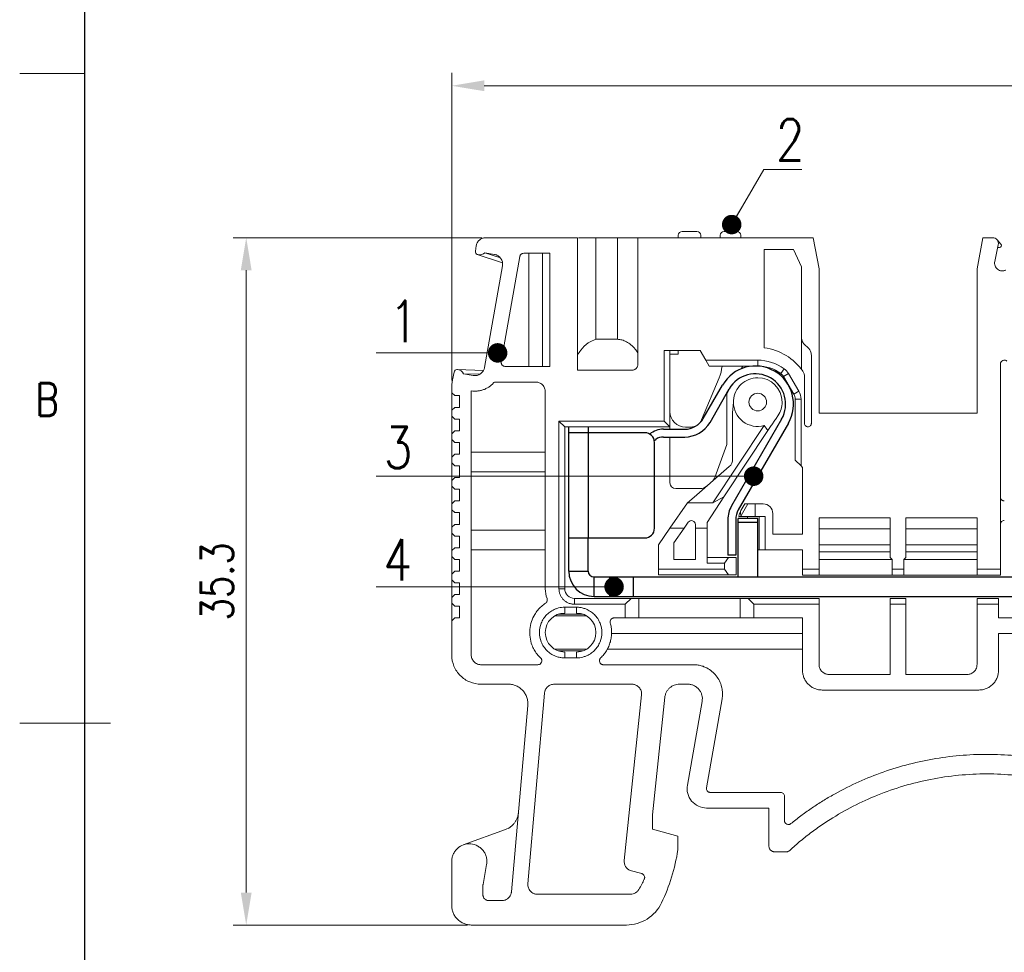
# Model space of a CAD drawing. Header units: millimetres. Extents: x -5 to 292, y -5 to 205.
# Tile 2 of 16: x -5 to 71, y 82 to 154. Entities that reach past the tile are written whole.
import ezdxf
from ezdxf.enums import TextEntityAlignment as Align

# ---------------------------------------------------------------- set-up
doc = ezdxf.new("R2010")
doc.units = ezdxf.units.MM
doc.layers.get('0').update_dxf_attribs({"lineweight": 30})
doc.layers.get('Defpoints').update_dxf_attribs({"lineweight": 13})
for name, color, linetype, lineweight in [('TEXT', 6, 'Continuous', 13), ('尺寸层', 3, 'Continuous', 13), ('尺寸线', 3, 'Continuous', 13), ('轮廓线', 7, 'Continuous', 30)]:
    doc.layers.add(name, color=color, linetype=linetype, lineweight=lineweight)
doc.styles.add('romans-高2.5', font='romans.shx', dxfattribs={"width": 0.8, "height": 2.5})
doc.styles.add('romans-高3.5', font='romans.shx', dxfattribs={"width": 0.8, "height": 3.5})
doc.styles.add('宋体-高2.5', font='txt', dxfattribs={"width": 0.8, "height": 2.5})
doc.dimstyles.new('副本 A4_1-Rev.1.1', dxfattribs={"dimtxt": 2.5, "dimasz": 2.5, "dimexe": 1, "dimexo": 0.3, "dimgap": 1, "dimtad": 1, "dimlfac": 0.666667, "dimzin": 1, "dimdsep": 46, "dimtxsty": 'romans-高2.5', "dimcen": 1, "dimclrd": 256, "dimclre": 256, "dimclrt": 256, "dimadec": 1, "dimazin": 0, "dimtfac": 1, "dimtmove": 0, "dimatfit": 3, "dimfxl": 1, "dimtolj": 1, "dimtzin": 0, "dimlwd": -1, "dimlwe": -1, "dimarcsym": 0})

# ---------------------------------------------------------------- blocks, each defined once
blk = doc.blocks.new('FOR-1754 Rev.1.1-A4客户图')
at = {"layer": 'TEXT'}
blk.add_line((-287, 150), (-292, 150), dxfattribs=at)
at = {"layer": '尺寸线'}
blk.add_line((-285, 100), (-292, 100), dxfattribs=at)
at = {"layer": '轮廓线'}
blk.add_line((-287, 200), (-287, 0), dxfattribs=at)
at = {"layer": 'TEXT', "style": 'romans-高2.5', "width": 0.8}
blk.add_text('B', height=2.5, dxfattribs=at).set_placement((-290.782, 123.658))
at = {"layer": '尺寸线', "style": '宋体-高2.5', "width": 0.8}
blk.add_attdef('/', text='', height=2.5, dxfattribs=at).set_placement((-55.643, 31.973), align=Align.MIDDLE_LEFT)
at = {"layer": '尺寸线', "width": 0.8}
for tag, height, style, p in [('/', 2.5, 'romans-高2.5', (-94.886, 30.436)), ('/', 2.5, 'romans-高2.5', (-96.707, 25.38)), ('/', 2.5, 'romans-高2.5', (-102.11, 20.605)), ('15EDGKNM-3.81-XXP-1Y-1000A(H)', 3.5, 'romans-高3.5', (-40.893, 11.725)), ('CENGMZ_2018.10.18', 2.5, 'romans-高2.5', (-97.539, 6.165)), ('15EDGKNM-3.5-C04', 2.5, 'romans-高2.5', (-47.364, 6.202)), ('T0-1', 2.5, 'romans-高2.5', (-5.688, 6.165)), ('1/1', 2.5, 'romans-高2.5', (-5.772, 1.368)), ('2:1', 2.5, 'romans-高2.5', (-23.284, 1.196))]:
    blk.add_attdef(tag, text='', height=height, dxfattribs=dict(at, style=style)).set_placement(p, align=Align.CENTER)
blk = doc.blocks.new('*D5')
at = {"layer": 'Defpoints', "color": 0}
for p in [(28.251, 149.046), (28.251, 126.06), (128.001, 126.06)]:
    blk.add_point(p, dxfattribs=at)
at = {"layer": '尺寸层'}
for p, q in [((28.251, 126.36), (28.251, 150.046)), ((128.001, 126.36), (128.001, 150.046)), ((125.501, 149.046), (30.751, 149.046))]:
    blk.add_line(p, q, dxfattribs=at)
for points in [[(30.751, 149.463), (30.751, 148.63), (28.251, 149.046)], [(125.501, 149.463), (125.501, 148.63), (128.001, 149.046)]]:
    blk.add_solid(points, dxfattribs=at)
at = {"layer": '尺寸层', "insert": (78.126, 151.296), "char_height": 2.5, "attachment_point": 5, "style": 'romans-高2.5'}
blk.add_mtext('\\A1;66.5', dxfattribs=at)
blk = doc.blocks.new('*D6')
at = {"layer": 'Defpoints', "color": 0}
for p in [(30.872, 137.355), (12.433, 84.48), (29.751, 84.48)]:
    blk.add_point(p, dxfattribs=at)
at = {"layer": '尺寸层'}
for p, q in [((30.572, 137.355), (11.433, 137.355)), ((12.433, 134.855), (12.433, 86.98)), ((29.451, 84.48), (11.433, 84.48))]:
    blk.add_line(p, q, dxfattribs=at)
for points in [[(12.016, 134.855), (12.849, 134.855), (12.433, 137.355)], [(12.016, 86.98), (12.849, 86.98), (12.433, 84.48)]]:
    blk.add_solid(points, dxfattribs=at)
at = {"layer": '尺寸层', "insert": (10.183, 110.917), "char_height": 2.5, "attachment_point": 5, "rotation": 90, "style": 'romans-高2.5'}
blk.add_mtext('\\A1;35.3', dxfattribs=at)

msp = doc.modelspace()

# ---------------------------------------------------------------- linework, layer by layer
at = {"color": 7, "linetype": 'Continuous', "lineweight": 15}
for p, q in [((37.926, 137.355), (30.872, 137.355)), ((37.926, 127.188), (37.926, 137.355)), ((39.351, 137.355), (39.351, 129.539)), ((41.001, 137.355), (39.351, 137.355)), ((41.001, 129.539), (41.001, 137.355)), ((42.576, 137.355), (42.576, 127.613)), ((56.076, 137.355), (42.576, 137.355)), ((45.688, 137.545), (45.688, 137.355)), ((47.113, 137.845), (45.988, 137.845)), ((47.413, 137.545), (47.413, 137.355)), ((48.913, 137.355), (48.913, 137.545)), ((50.188, 137.845), (49.213, 137.845)), ((50.488, 137.355), (50.488, 137.545)), ((56.526, 134.955), (56.076, 137.355)), ((69.126, 137.355), (68.676, 134.955)), ((69.876, 137.355), (69.126, 137.355)), ((70.219, 137.196), (70.515, 136.853)), ((30.067, 136.329), (30.139, 136.736)), ((30.139, 136.736), (30.134, 136.737)), ((52.296, 136.455), (54.552, 136.455)), ((52.296, 129.105), (52.296, 136.455)), ((54.552, 136.455), (55.176, 135.119)), ((70.039, 135.532), (70.316, 136.81)), ((70.401, 136.605), (70.271, 136.605)), ((30.217, 136.075), (30.218, 136.076)), ((32.157, 135.432), (30.217, 136.075)), ((30.364, 136.048), (30.249, 136.068)), ((30.808, 136.198), (30.7, 136.123)), ((30.805, 136.196), (31.998, 135.8)), ((31.544, 136.068), (30.808, 136.198)), ((32.062, 127.807), (33.491, 135.907)), ((35.8, 136.155), (33.786, 136.155)), ((34.176, 127.455), (34.176, 136.155)), ((35.226, 136.155), (35.226, 127.455)), ((35.8, 136.155), (35.8, 127.455)), ((30.773, 127.37), (32.153, 135.199)), ((32.157, 135.434), (32.157, 135.432)), ((55.176, 135.119), (55.176, 129.668)), ((56.526, 134.955), (56.526, 123.855)), ((56.526, 123.855), (56.526, 134.955)), ((68.676, 134.955), (68.676, 123.855)), ((55.176, 129.668), (55.176, 127.21)), ((41.001, 129.539), (39.351, 129.539)), ((52.296, 129.105), (52.303, 129.105)), ((52.303, 129.105), (52.303, 128.88)), ((44.592, 128.685), (47.373, 128.685)), ((44.592, 123.255), (44.592, 128.685)), ((45.042, 128.685), (45.042, 122.805)), ((45.688, 128.395), (45.042, 128.395)), ((45.042, 128.395), (45.042, 123.984)), ((45.688, 128.685), (45.688, 128.395)), ((47.373, 128.685), (47.806, 127.935)), ((55.926, 128.331), (55.926, 123.067)), ((35.8, 127.455), (32.358, 127.455)), ((47.806, 127.935), (51.801, 127.935)), ((47.806, 127.935), (48.065, 127.485)), ((48.065, 127.485), (51.801, 127.485)), ((50.649, 127.485), (50.525, 127.27)), ((51.801, 127.485), (51.801, 127.935)), ((70.476, 111.855), (70.476, 127.641)), ((28.32, 126.424), (28.426, 127.022)), ((28.675, 127.207), (30.696, 127.149)), ((28.687, 127.205), (28.801, 127.185)), ((29.091, 127), (29.167, 126.892)), ((30.418, 126.857), (29.166, 126.892)), ((29.167, 126.892), (29.903, 126.762)), ((42.126, 127.163), (38.076, 127.163)), ((47.469, 123.336), (48.829, 126.572)), ((53.567, 126.91), (53.832, 127.273)), ((54.16, 126.912), (53.772, 126.684)), ((53.772, 126.684), (54.577, 125.315)), ((54.16, 126.912), (54.965, 125.544)), ((55.401, 126.654), (55.401, 123.063)), ((28.315, 126.425), (28.251, 126.06)), ((28.251, 126.06), (28.251, 125.43)), ((28.315, 126.425), (28.32, 126.424)), ((31.534, 126.255), (34.701, 126.255)), ((49.767, 125.957), (49.416, 125.349)), ((28.251, 125.43), (28.476, 125.205)), ((28.251, 125.43), (28.251, 124.08)), ((28.851, 125.205), (28.476, 125.205)), ((28.851, 125.205), (28.851, 124.305)), ((29.751, 125.505), (29.754, 125.571)), ((29.751, 105.255), (29.751, 125.505)), ((35.451, 125.505), (35.451, 110.355)), ((49.416, 125.349), (49.416, 121.451)), ((54.577, 125.315), (54.965, 125.544)), ((28.476, 124.305), (28.251, 124.08)), ((28.851, 124.305), (28.476, 124.305)), ((49.866, 123.895), (49.922, 124.714)), ((54.681, 124.935), (54.681, 120.252)), ((55.131, 124.935), (54.681, 124.935)), ((55.131, 124.935), (55.131, 119.8)), ((28.251, 124.08), (28.251, 123.63)), ((28.251, 123.63), (28.476, 123.405)), ((28.251, 123.63), (28.251, 122.28)), ((49.866, 123.895), (49.866, 120.317)), ((68.676, 123.855), (56.526, 123.855)), ((28.851, 123.405), (28.476, 123.405)), ((28.851, 123.405), (28.851, 122.505)), ((36.501, 123.255), (44.592, 123.255)), ((36.501, 110.355), (36.501, 123.255)), ((36.501, 123.255), (36.951, 122.805)), ((36.951, 110.355), (36.951, 122.805)), ((36.951, 122.805), (45.042, 122.805)), ((45.042, 122.805), (44.592, 123.255)), ((45.042, 122.624), (45.042, 122.805)), ((46.242, 122.784), (46.64, 122.784)), ((48.356, 116.959), (52.298, 122.902)), ((28.476, 122.505), (28.251, 122.28)), ((28.251, 122.28), (28.251, 121.83)), ((28.851, 122.505), (28.476, 122.505)), ((45.042, 118.502), (45.042, 122.024)), ((52.586, 122.522), (49.194, 117.409)), ((28.251, 121.83), (28.476, 121.605)), ((28.251, 121.83), (28.251, 120.48)), ((28.851, 121.605), (28.476, 121.605)), ((28.851, 121.605), (28.851, 120.705)), ((49.416, 121.451), (48.488, 118.901)), ((28.476, 120.705), (28.251, 120.48)), ((28.851, 120.705), (28.476, 120.705)), ((35.451, 120.855), (29.751, 120.855)), ((28.251, 120.48), (28.251, 120.03)), ((28.251, 120.03), (28.476, 119.805)), ((28.251, 120.03), (28.251, 118.68)), ((28.851, 119.805), (28.476, 119.805)), ((28.851, 119.805), (28.851, 118.905)), ((49.608, 119.751), (46.913, 117.405)), ((54.681, 120.252), (55.131, 119.8)), ((55.244, 119.686), (55.131, 119.8)), ((35.451, 119.355), (29.751, 119.355)), ((55.244, 119.686), (55.244, 117.405)), ((28.476, 118.905), (28.251, 118.68)), ((28.251, 118.68), (28.251, 118.23)), ((28.251, 118.23), (28.476, 118.005)), ((28.251, 118.23), (28.251, 116.88)), ((28.851, 118.905), (28.476, 118.905)), ((28.851, 118.005), (28.476, 118.005)), ((28.851, 118.005), (28.851, 117.105)), ((47.375, 118.052), (45.492, 118.052)), ((28.476, 117.105), (28.251, 116.88)), ((28.251, 116.88), (28.251, 116.43)), ((28.851, 117.105), (28.476, 117.105)), ((45.041, 115.009), (46.401, 116.959)), ((46.913, 117.405), (46.401, 116.959)), ((48.356, 116.959), (46.401, 116.959)), ((49.194, 117.409), (47.901, 115.459)), ((49.194, 117.409), (48.356, 116.959)), ((50.806, 116.88), (50.508, 116.362)), ((50.522, 115.987), (51.037, 116.88)), ((51.037, 116.88), (51.608, 116.88)), ((51.608, 116.88), (51.608, 115.905)), ((52.213, 116.88), (51.608, 116.88)), ((55.245, 117.405), (55.244, 114.555)), ((28.251, 116.43), (28.476, 116.205)), ((28.251, 116.43), (28.251, 115.08)), ((28.851, 116.205), (28.476, 116.205)), ((28.851, 116.205), (28.851, 115.305)), ((52.963, 114.555), (52.963, 116.13)), ((28.476, 115.305), (28.251, 115.08)), ((28.851, 115.305), (28.476, 115.305)), ((46.455, 115.463), (46.138, 115.009)), ((47.001, 115.009), (47.001, 115.292)), ((47.901, 115.459), (47.901, 115.009)), ((51.608, 115.905), (50.48, 115.905)), ((51.013, 115.905), (51.013, 115.755)), ((52.363, 115.905), (51.608, 115.905)), ((51.913, 113.355), (51.913, 115.905)), ((52.363, 115.905), (52.363, 113.355)), ((56.526, 115.804), (62.001, 115.804)), ((56.526, 115.804), (56.526, 111.855)), ((62.001, 115.804), (62.001, 112.755)), ((63.201, 115.804), (68.676, 115.804)), ((63.201, 112.755), (63.201, 115.804)), ((68.676, 115.804), (68.676, 111.855)), ((28.251, 115.08), (28.251, 114.63)), ((28.251, 114.63), (28.476, 114.405)), ((28.251, 114.63), (28.251, 113.28)), ((35.451, 114.855), (29.751, 114.855)), ((45.041, 115.009), (44.151, 113.734)), ((46.138, 115.009), (45.041, 115.009)), ((46.138, 115.009), (45.351, 113.881)), ((47.001, 115.009), (47.001, 112.609)), ((47.901, 115.009), (47.001, 115.009)), ((47.901, 115.009), (47.901, 112.309)), ((55.244, 114.555), (52.963, 114.555)), ((56.526, 114.956), (62.001, 114.956)), ((63.201, 114.956), (68.676, 114.956)), ((28.851, 114.405), (28.476, 114.405)), ((28.851, 114.405), (28.851, 113.505)), ((44.151, 113.734), (44.151, 111.859)), ((45.351, 113.881), (45.351, 112.609)), ((56.526, 113.725), (62.001, 113.725)), ((63.201, 113.725), (68.676, 113.725)), ((28.476, 113.505), (28.251, 113.28)), ((28.251, 113.28), (28.251, 112.83)), ((28.851, 113.505), (28.476, 113.505)), ((35.451, 113.355), (29.751, 113.355)), ((51.801, 113.355), (51.913, 113.355)), ((52.363, 113.355), (51.913, 113.355)), ((52.363, 113.355), (55.244, 113.355)), ((55.244, 113.355), (55.244, 111.855)), ((62.001, 113.194), (56.526, 113.194)), ((68.676, 113.194), (63.201, 113.194)), ((28.251, 112.83), (28.476, 112.605)), ((28.251, 112.83), (28.251, 111.48)), ((28.851, 112.605), (28.476, 112.605)), ((28.851, 112.605), (28.851, 111.705)), ((47.001, 112.609), (45.351, 112.609)), ((49.551, 112.759), (47.901, 112.759)), ((49.251, 112.309), (47.901, 112.309)), ((49.551, 112.759), (49.251, 112.309)), ((49.251, 111.859), (49.251, 112.309)), ((50.151, 112.759), (49.551, 112.759)), ((50.151, 111.409), (50.151, 112.759)), ((56.526, 112.605), (62.151, 112.605)), ((62.001, 112.755), (62.151, 112.605)), ((62.151, 112.605), (62.151, 111.855)), ((63.051, 112.605), (63.201, 112.755)), ((63.051, 112.605), (63.051, 111.855)), ((63.051, 112.605), (68.676, 112.605)), ((28.476, 111.705), (28.251, 111.48)), ((28.251, 111.48), (28.251, 111.03)), ((28.851, 111.705), (28.476, 111.705)), ((44.151, 111.859), (49.251, 111.859)), ((44.151, 111.859), (44.151, 111.409)), ((49.551, 111.409), (44.151, 111.409)), ((49.251, 111.859), (49.551, 111.409)), ((50.151, 111.409), (49.551, 111.409)), ((55.244, 111.855), (56.526, 111.855)), ((55.244, 111.855), (55.244, 111.405)), ((56.526, 111.405), (55.244, 111.405)), ((56.526, 111.855), (56.526, 111.405)), ((62.151, 111.405), (56.526, 111.405)), ((62.151, 111.855), (63.051, 111.855)), ((62.151, 111.855), (62.151, 111.405)), ((63.051, 111.405), (62.151, 111.405)), ((63.051, 111.855), (63.051, 111.405)), ((68.676, 111.405), (63.051, 111.405)), ((68.676, 111.855), (70.476, 111.855)), ((68.676, 111.855), (68.676, 111.405)), ((70.476, 111.405), (68.676, 111.405)), ((70.476, 111.405), (70.476, 111.855)), ((28.251, 111.03), (28.476, 110.805)), ((28.251, 111.03), (28.251, 109.68)), ((28.851, 110.805), (28.476, 110.805)), ((28.851, 110.805), (28.851, 109.905)), ((28.476, 109.905), (28.251, 109.68)), ((28.851, 109.905), (28.476, 109.905)), ((36.501, 110.355), (36.951, 110.355)), ((28.251, 109.68), (28.251, 109.23)), ((28.251, 109.23), (28.476, 109.005)), ((28.251, 109.23), (28.251, 107.88)), ((37.701, 109.605), (37.701, 109.155)), ((42.051, 109.605), (37.701, 109.605)), ((41.601, 109.155), (37.701, 109.155)), ((41.601, 109.155), (42.051, 109.605)), ((41.601, 108.105), (41.601, 109.155)), ((42.651, 109.605), (42.051, 109.605)), ((42.651, 109.605), (42.651, 108.105)), ((50.451, 109.605), (42.651, 109.605)), ((50.451, 109.605), (50.451, 108.105)), ((51.051, 109.605), (50.451, 109.605)), ((56.526, 109.605), (51.051, 109.605)), ((51.501, 109.155), (51.051, 109.605)), ((51.501, 109.155), (56.526, 109.155)), ((51.501, 108.105), (51.501, 109.155)), ((56.526, 109.605), (56.526, 109.155)), ((56.526, 109.155), (56.526, 104.509)), ((62.001, 109.605), (62.001, 109.155)), ((63.201, 109.605), (62.001, 109.605)), ((62.001, 109.155), (62.001, 103.759)), ((63.201, 109.155), (62.001, 109.155)), ((63.201, 109.605), (63.201, 109.155)), ((63.201, 109.155), (63.201, 103.759)), ((70.326, 109.605), (68.676, 109.605)), ((68.676, 109.605), (68.676, 109.155)), ((68.676, 109.155), (68.676, 104.509)), ((70.326, 109.155), (68.676, 109.155)), ((70.326, 109.605), (70.326, 109.155)), ((70.326, 109.155), (70.326, 108.109)), ((28.851, 109.005), (28.476, 109.005)), ((28.851, 109.005), (28.851, 108.105)), ((38.371, 108.387), (36.43, 108.387)), ((37.851, 108.93), (36.951, 108.93)), ((36.951, 108.93), (36.951, 108.48)), ((37.851, 108.48), (37.851, 108.93)), ((28.476, 108.105), (28.251, 107.88)), ((28.251, 107.88), (28.251, 105.255)), ((28.851, 108.105), (28.476, 108.105)), ((38.641, 108.255), (36.161, 108.255)), ((41.601, 108.105), (40.735, 108.105)), ((42.651, 108.105), (41.601, 108.105)), ((42.651, 108.105), (50.451, 108.105)), ((50.451, 108.105), (51.501, 108.105)), ((55.251, 108.105), (51.501, 108.105)), ((55.251, 108.105), (55.251, 104.059)), ((81.651, 108.109), (70.326, 108.109)), ((55.251, 106.905), (40.55, 106.905)), ((82.101, 106.909), (70.326, 106.909)), ((70.326, 106.909), (70.326, 104.059)), ((38.641, 105.705), (36.161, 105.705)), ((38.371, 105.573), (36.43, 105.573)), ((36.951, 105.48), (36.951, 105.03)), ((37.851, 105.03), (37.851, 105.48)), ((55.251, 105.705), (40.231, 105.705)), ((36.951, 105.03), (37.851, 105.03)), ((34.885, 104.505), (30.501, 104.505)), ((46.971, 104.505), (39.917, 104.505)), ((62.001, 103.759), (57.276, 103.759)), ((67.926, 103.759), (63.201, 103.759)), ((30.501, 103.005), (32.609, 103.005)), ((35.391, 102.32), (34.108, 87.658)), ((42.115, 103.005), (36.138, 103.005)), ((46.415, 103.005), (45.771, 103.005)), ((68.826, 102.559), (56.751, 102.559)), ((42.861, 102.176), (41.521, 89.451)), ((44.652, 101.998), (43.701, 92.967)), ((47.523, 101.684), (46.386, 95.24)), ((47.849, 95.036), (49.053, 101.868)), ((34.103, 101.374), (32.848, 87.03)), ((53.558, 94.684), (48.144, 94.684)), ((53.858, 94.384), (53.858, 92.511)), ((52.658, 93.48), (47.864, 93.48)), ((52.658, 93.48), (52.658, 90.555)), ((43.701, 91.845), (43.701, 92.967)), ((32.399, 91.827), (29.139, 90.641)), ((45.651, 91.323), (43.701, 91.845)), ((45.651, 90.255), (45.651, 91.323)), ((53.956, 90.105), (53.108, 90.105)), ((28.251, 89.372), (28.251, 85.98)), ((30.93, 89.138), (30.658, 87.592)), ((41.987, 88.674), (42.877, 88.432)), ((30.651, 87.514), (30.651, 86.805)), ((42.004, 86.843), (34.855, 86.843)), ((32.102, 86.355), (31.101, 86.355)), ((41.688, 84.48), (29.751, 84.48))]:
    msp.add_line(p, q, dxfattribs=at)
at = {"color": 7, "linetype": 'Continuous'}
for p, q in [((47.608, 123.449), (49.092, 126.022)), ((47.608, 123.449), (49.092, 126.022)), ((48.127, 123.15), (49.612, 125.722)), ((48.127, 123.15), (49.612, 125.722)), ((37.251, 111.705), (37.251, 122.805)), ((38.751, 122.805), (38.751, 122.355)), ((53.638, 123.399), (49.783, 116.718)), ((54.158, 123.099), (50.303, 116.418)), ((43.101, 122.355), (37.251, 122.355)), ((44.542, 122.624), (46.178, 122.624)), ((44.542, 122.624), (46.178, 122.624)), ((44.542, 122.024), (46.178, 122.024)), ((44.542, 122.024), (46.178, 122.024)), ((43.834, 121.763), (43.955, 121.844)), ((43.851, 115.005), (43.851, 121.605)), ((49.502, 115.669), (49.502, 112.935)), ((50.102, 115.669), (50.102, 112.935)), ((50.301, 111.255), (50.301, 115.755)), ((51.801, 115.755), (50.301, 115.755)), ((51.801, 115.455), (50.301, 115.455)), ((51.801, 111.255), (51.801, 115.755)), ((37.251, 114.255), (43.101, 114.255)), ((38.751, 111.705), (38.751, 114.255)), ((50.102, 112.935), (49.502, 112.935)), ((37.251, 111.705), (38.751, 111.705)), ((39.201, 109.755), (39.201, 111.255)), ((39.201, 111.255), (100.701, 111.255)), ((40.401, 111.255), (40.401, 109.755)), ((42.201, 111.255), (42.201, 109.755)), ((39.201, 109.755), (101.847, 109.755))]:
    msp.add_line(p, q, dxfattribs=at)
at = {"color": 1, "linetype": 'Continuous'}
msp.add_line((38.751, 122.355), (38.751, 114.255), dxfattribs=at)
at = {"color": 7, "linetype": 'Continuous', "lineweight": 15}
for centre, radius, start, end in [((45.988, 137.545), 0.3, 90, 180), ((47.113, 137.545), 0.3, 360, 90), ((49.213, 137.545), 0.3, 90, 180), ((50.188, 137.545), 0.3, 360, 90), ((51.801, 124.71), 4.2, 34.30027, 83.13851), ((46.063, 127.734), 3, 337.21242, 355.24425), ((51.801, 124.485), 3.45, 53.9244, 90), ((51.801, 124.485), 3, 53.9244, 90), ((51.801, 124.71), 1.875, 0, 90), ((53.126, 126.303), 0.75, 30.46968, 53.9244), ((53.126, 126.303), 1.2, 30.46968, 53.9244), ((54.651, 126.654), 0.75, 0, 34.30027), ((53.931, 124.935), 0.75, 0, 30.46967), ((53.931, 124.935), 1.2, 360, 30.46966), ((51.801, 124.71), 1.875, 179.88779, 285.36254), ((51.801, 124.71), 1.875, 325.74473, 0), ((46.242, 123.984), 1.2, 180, 270), ((46.64, 123.684), 0.9, 270, 337.21242), ((49.116, 120.317), 0.75, 311.04499, 0), ((45.492, 118.502), 0.45, 180, 270), ((47.375, 118.802), 0.75, 270, 311.04499), ((47.783, 119.157), 0.75, 311.04499, 340.01444), ((46.701, 115.292), 0.3, 360, 145.09519), ((37.701, 110.355), 0.75, 180, 270), ((36.951, 106.98), 1.5, 90, 270), ((37.851, 106.98), 1.5, 270, 90)]:
    msp.add_arc(centre, radius, start, end, dxfattribs=at)
at = {"color": 7, "linetype": 'Continuous'}
for centre, radius, start, end in [((51.625, 124.561), 2.924, 330.01591, 150.01591), ((51.625, 124.561), 2.324, 330.01591, 150.01591), ((46.178, 124.274), 1.65, 270, 330.01591), ((46.178, 124.274), 1.65, 270, 330.01591), ((46.178, 124.274), 2.25, 270, 330.01591), ((46.178, 124.274), 2.25, 270, 330.01591), ((43.101, 121.605), 0.75, 0, 90), ((44.542, 120.974), 1.65, 90, 129.58666), ((44.542, 120.974), 1.05, 90, 124.00005), ((51.602, 115.669), 2.1, 150.01591, 180), ((51.602, 115.669), 1.5, 150.01591, 180), ((43.101, 115.005), 0.75, 270, 0), ((39.201, 111.705), 1.95, 180, 270), ((39.201, 111.705), 0.45, 180, 270)]:
    msp.add_arc(centre, radius, start, end, dxfattribs=at)
at = {"color": 7, "linetype": 'Continuous', "lineweight": 15}
for points, knots in [([(30.872, 137.355), (30.836, 137.354), (30.766, 137.351), (30.664, 137.329), (30.567, 137.294), (30.474, 137.244), (30.381, 137.176), (30.292, 137.087), (30.217, 136.977), (30.161, 136.859), (30.143, 136.777), (30.133, 136.735)], [0, 0, 0, 0, 0.101572, 0.2003812, 0.2984219, 0.3977347, 0.5002842, 0.6276419, 0.7579612, 0.8782611, 1, 1, 1, 1]), ([(39.351, 137.355), (39.104, 137.355), (38.643, 137.355), (38.216, 137.355), (38.018, 137.355)], [0, 0, 0, 0, 0.536299, 1, 1, 1, 1]), ([(42.576, 137.355), (42.558, 137.355), (42.312, 137.355), (41.777, 137.355), (41.26, 137.355), (41.001, 137.355)], [0, 0, 0, 0, 0.037691, 0.518846, 1, 1, 1, 1]), ([(70.316, 136.81), (70.344, 136.941), (70.31, 137.083), (70.142, 137.292), (70.01, 137.355), (69.876, 137.355)], [0, 0, 0, 0, 0.5, 0.5, 1, 1, 1, 1]), ([(70.401, 136.605), (70.458, 136.605), (70.514, 136.64), (70.561, 136.744), (70.552, 136.809), (70.515, 136.853)], [0, 0, 0, 0, 0.5, 0.5, 1, 1, 1, 1]), ([(30.249, 136.068), (30.191, 136.078), (30.138, 136.112), (30.07, 136.209), (30.057, 136.271), (30.067, 136.329)], [0, 0, 0, 0, 0.5, 0.5, 1, 1, 1, 1]), ([(32.153, 135.199), (32.159, 135.249), (32.171, 135.346), (32.15, 135.495), (32.105, 135.635), (32.031, 135.764), (31.935, 135.876), (31.831, 135.957), (31.731, 136.011), (31.639, 136.048), (31.576, 136.061), (31.544, 136.068)], [0, 0, 0, 0, 0.12608, 0.250026, 0.377908, 0.500049, 0.627843, 0.749944, 0.834828, 0.917719, 1, 1, 1, 1]), ([(33.491, 135.907), (33.496, 135.93), (33.507, 135.975), (33.543, 136.036), (33.599, 136.094), (33.681, 136.145), (33.751, 136.152), (33.786, 136.155)], [0, 0, 0, 0, 0.167744, 0.331485, 0.500605, 0.749527, 1, 1, 1, 1]), ([(70.899, 134.87), (70.873, 134.859), (70.822, 134.835), (70.74, 134.813), (70.656, 134.803), (70.543, 134.806), (70.404, 134.838), (70.256, 134.923), (70.135, 135.044), (70.056, 135.196), (70.016, 135.363), (70.032, 135.475), (70.039, 135.532)], [0, 0, 0, 0, 0.063145, 0.125086, 0.187099, 0.250457, 0.375092, 0.5003, 0.624936, 0.750144, 0.87493, 1, 1, 1, 1]), ([(55.176, 129.668), (55.177, 129.632), (55.18, 129.559), (55.205, 129.452), (55.251, 129.332), (55.326, 129.205), (55.406, 129.13), (55.446, 129.092)], [0, 0, 0, 0, 0.166688, 0.332238, 0.50024, 0.749386, 1, 1, 1, 1]), ([(39.351, 129.539), (39.146, 129.457), (38.69, 129.275), (38.233, 128.801), (38.01, 128.447), (37.926, 128.313)], [0, 0, 0, 0, 0.335806, 0.749235, 1, 1, 1, 1]), ([(42.576, 128.493), (42.51, 128.596), (42.361, 128.829), (42.054, 129.116), (41.712, 129.357), (41.359, 129.511), (41.118, 129.53), (41.001, 129.539)], [0, 0, 0, 0, 0.188904, 0.428351, 0.639459, 0.825571, 1, 1, 1, 1]), ([(55.687, 128.88), (55.711, 128.855), (55.759, 128.807), (55.818, 128.722), (55.873, 128.616), (55.917, 128.485), (55.923, 128.382), (55.926, 128.331)], [0, 0, 0, 0, 0.166605, 0.332297, 0.50021, 0.749374, 1, 1, 1, 1]), ([(29.903, 126.762), (29.953, 126.756), (30.05, 126.744), (30.198, 126.764), (30.338, 126.81), (30.468, 126.884), (30.58, 126.979), (30.661, 127.083), (30.716, 127.184), (30.752, 127.275), (30.766, 127.339), (30.773, 127.37)], [0, 0, 0, 0, 0.126377, 0.249954, 0.377736, 0.499847, 0.627682, 0.749871, 0.835074, 0.917979, 1, 1, 1, 1]), ([(32.358, 127.455), (32.336, 127.456), (32.292, 127.459), (32.21, 127.488), (32.12, 127.556), (32.069, 127.655), (32.055, 127.742), (32.06, 127.785), (32.062, 127.807)], [0, 0, 0, 0, 0.124614, 0.250727, 0.499964, 0.7492, 0.873868, 1, 1, 1, 1]), ([(42.576, 127.613), (42.574, 127.583), (42.571, 127.524), (42.546, 127.439), (42.503, 127.362), (42.446, 127.292), (42.375, 127.234), (42.295, 127.193), (42.211, 127.167), (42.154, 127.164), (42.126, 127.163)], [0, 0, 0, 0, 0.127004, 0.249361, 0.372124, 0.500301, 0.628715, 0.760123, 0.879338, 1, 1, 1, 1]), ([(70.476, 127.641), (70.477, 127.661), (70.479, 127.699), (70.496, 127.755), (70.54, 127.84), (70.648, 127.932), (70.798, 127.949), (70.91, 127.917), (70.955, 127.881), (70.978, 127.863)], [0, 0, 0, 0, 0.08373, 0.166569, 0.251658, 0.500173, 0.748688, 0.873589, 1, 1, 1, 1]), ([(28.426, 127.022), (28.435, 127.074), (28.463, 127.122), (28.543, 127.189), (28.595, 127.208), (28.647, 127.208)], [0, 0, 0, 0, 0.5, 0.5, 1, 1, 1, 1]), ([(49.93, 124.838), (49.946, 125.072), (50.007, 125.304), (50.209, 125.727), (50.35, 125.92), (50.693, 126.241), (50.895, 126.368), (51.332, 126.54), (51.566, 126.585), (51.801, 126.585)], [0, 0, 0, 0, 0.25, 0.25, 0.5, 0.5, 0.75, 0.75, 1, 1, 1, 1]), ([(29.754, 125.571), (29.833, 125.563), (29.982, 125.548), (30.217, 125.553), (30.455, 125.591), (30.701, 125.663), (30.939, 125.767), (31.16, 125.902), (31.363, 126.064), (31.477, 126.191), (31.534, 126.255)], [0, 0, 0, 0, 0.119727, 0.22565, 0.352605, 0.481664, 0.61153, 0.742294, 0.871298, 1, 1, 1, 1]), ([(34.701, 126.255), (34.732, 126.254), (34.795, 126.252), (34.888, 126.233), (34.996, 126.198), (35.116, 126.136), (35.235, 126.039), (35.332, 125.92), (35.401, 125.786), (35.443, 125.646), (35.448, 125.552), (35.451, 125.505)], [0, 0, 0, 0, 0.080116, 0.159742, 0.240152, 0.369784, 0.500092, 0.629724, 0.760033, 0.879852, 1, 1, 1, 1]), ([(51.801, 125.385), (51.624, 125.385), (51.449, 125.312), (51.199, 125.062), (51.126, 124.887), (51.126, 124.71)], [0, 0, 0, 0, 0.5, 0.5, 1, 1, 1, 1]), ([(52.476, 124.71), (52.476, 124.887), (52.403, 125.062), (52.153, 125.312), (51.978, 125.385), (51.801, 125.385)], [0, 0, 0, 0, 0.5, 0.5, 1, 1, 1, 1]), ([(51.126, 124.71), (51.126, 124.533), (51.199, 124.358), (51.449, 124.108), (51.624, 124.035), (51.978, 124.035), (52.153, 124.108), (52.403, 124.358), (52.476, 124.533), (52.476, 124.71)], [0, 0, 0, 0, 0.25, 0.25, 0.5, 0.5, 0.75, 0.75, 1, 1, 1, 1]), ([(53.351, 123.655), (53.32, 123.609), (53.257, 123.517), (53.164, 123.38), (53.07, 123.243), (52.944, 123.057), (52.778, 122.814), (52.65, 122.626), (52.582, 122.525)], [0, 0, 0, 0, 0.113551, 0.228105, 0.344448, 0.46333, 0.711159, 1, 1, 1, 1]), ([(55.926, 123.067), (55.924, 123.044), (55.921, 122.999), (55.894, 122.935), (55.845, 122.871), (55.767, 122.817), (55.664, 122.799), (55.56, 122.817), (55.475, 122.877), (55.412, 122.962), (55.405, 123.029), (55.401, 123.063)], [0, 0, 0, 0, 0.084194, 0.166112, 0.251727, 0.375731, 0.502714, 0.626693, 0.75366, 0.876247, 1, 1, 1, 1]), ([(51.037, 116.88), (51.008, 116.88), (50.957, 116.88), (50.903, 116.88), (50.854, 116.88), (50.815, 116.88), (50.809, 116.88), (50.806, 116.88)], [0, 0, 0, 0, 0.212667, 0.385424, 0.518275, 0.777445, 1, 1, 1, 1]), ([(52.963, 116.13), (52.963, 116.326), (52.883, 116.521), (52.605, 116.799), (52.41, 116.88), (52.213, 116.88)], [0, 0, 0, 0, 0.5, 0.5, 1, 1, 1, 1]), ([(70.776, 117.109), (70.756, 117.11), (70.717, 117.112), (70.66, 117.129), (70.608, 117.157), (70.548, 117.207), (70.488, 117.29), (70.48, 117.369), (70.476, 117.409)], [0, 0, 0, 0, 0.1272, 0.249746, 0.3727, 0.501075, 0.749743, 1, 1, 1, 1]), ([(50.508, 116.362), (50.486, 116.323), (50.445, 116.247), (50.396, 116.129), (50.359, 116.016), (50.341, 115.941), (50.333, 115.905)], [0, 0, 0, 0, 0.281179, 0.542303, 0.782333, 1, 1, 1, 1]), ([(50.508, 116.362), (50.479, 116.313), (50.465, 116.253), (50.47, 116.124), (50.489, 116.054), (50.522, 115.987)], [0, 0, 0, 0, 0.5, 0.5, 1, 1, 1, 1]), ([(50.48, 115.905), (50.458, 115.905), (50.414, 115.905), (50.368, 115.905), (50.339, 115.905), (50.335, 115.905), (50.333, 115.905)], [0, 0, 0, 0, 0.2662, 0.518355, 0.761194, 1, 1, 1, 1]), ([(70.476, 115.305), (70.477, 115.325), (70.479, 115.364), (70.496, 115.42), (70.524, 115.472), (70.575, 115.532), (70.657, 115.593), (70.736, 115.601), (70.776, 115.605)], [0, 0, 0, 0, 0.1272, 0.249746, 0.3727, 0.501075, 0.749743, 1, 1, 1, 1]), ([(37.701, 109.155), (37.662, 109.156), (37.583, 109.158), (37.467, 109.176), (37.352, 109.204), (37.204, 109.258), (37.03, 109.35), (36.847, 109.501), (36.696, 109.683), (36.586, 109.893), (36.514, 110.119), (36.505, 110.276), (36.501, 110.355)], [0, 0, 0, 0, 0.062781, 0.125006, 0.187283, 0.250222, 0.374977, 0.500147, 0.624901, 0.750071, 0.87493, 1, 1, 1, 1]), ([(35.471, 109.238), (35.415, 109.2), (35.303, 109.123), (35.147, 108.993), (35.002, 108.853), (34.868, 108.702), (34.745, 108.541), (34.56, 108.258), (34.36, 107.824), (34.24, 107.224), (34.251, 106.612), (34.387, 106.084), (34.586, 105.655), (34.809, 105.314), (34.997, 105.12), (35.091, 105.022)], [0, 0, 0, 0, 0.042088, 0.0837088, 0.1250985, 0.1664973, 0.2081451, 0.2502778, 0.375099, 0.5000857, 0.624907, 0.7498938, 0.8335468, 0.9162751, 1, 1, 1, 1]), ([(35.585, 109.589), (35.592, 109.568), (35.604, 109.525), (35.605, 109.458), (35.588, 109.383), (35.549, 109.301), (35.497, 109.259), (35.471, 109.238)], [0, 0, 0, 0, 0.167562, 0.331612, 0.500545, 0.749507, 1, 1, 1, 1]), ([(36.951, 105.03), (36.902, 105.031), (36.804, 105.033), (36.658, 105.05), (36.514, 105.077), (36.372, 105.116), (36.154, 105.193), (35.872, 105.338), (35.563, 105.591), (35.309, 105.901), (35.074, 106.356), (34.954, 106.98), (35.074, 107.604), (35.309, 108.058), (35.563, 108.368), (35.872, 108.622), (36.183, 108.782), (36.465, 108.874), (36.706, 108.921), (36.869, 108.927), (36.951, 108.93)], [0, 0, 0, 0, 0.024168, 0.04814, 0.072052, 0.096044, 0.120253, 0.18524, 0.250357, 0.315345, 0.380462, 0.500024, 0.619586, 0.684573, 0.74969, 0.814678, 0.879795, 0.919942, 0.959796, 1, 1, 1, 1]), ([(37.851, 108.93), (37.9, 108.929), (37.998, 108.927), (38.144, 108.91), (38.288, 108.882), (38.43, 108.844), (38.648, 108.767), (38.929, 108.622), (39.239, 108.368), (39.493, 108.058), (39.728, 107.604), (39.848, 106.98), (39.728, 106.356), (39.493, 105.902), (39.239, 105.592), (38.93, 105.338), (38.619, 105.178), (38.337, 105.086), (38.096, 105.038), (37.933, 105.033), (37.851, 105.03)], [0, 0, 0, 0, 0.024168, 0.04814, 0.072052, 0.096044, 0.120253, 0.18524, 0.250357, 0.315345, 0.380462, 0.500024, 0.619586, 0.684573, 0.74969, 0.814678, 0.879795, 0.919942, 0.959796, 1, 1, 1, 1]), ([(39.711, 105.022), (39.753, 105.065), (39.839, 105.149), (39.956, 105.286), (40.065, 105.43), (40.198, 105.636), (40.341, 105.912), (40.464, 106.267), (40.538, 106.635), (40.558, 107.006), (40.533, 107.372), (40.476, 107.605), (40.447, 107.722)], [0, 0, 0, 0, 0.061432, 0.122623, 0.183849, 0.245384, 0.372592, 0.500067, 0.627275, 0.75475, 0.877306, 1, 1, 1, 1]), ([(40.447, 107.722), (40.443, 107.737), (40.436, 107.767), (40.434, 107.814), (40.442, 107.89), (40.487, 107.992), (40.579, 108.067), (40.666, 108.1), (40.712, 108.103), (40.735, 108.105)], [0, 0, 0, 0, 0.0833478, 0.1663692, 0.2510474, 0.5001116, 0.7491758, 0.8738519, 1, 1, 1, 1]), ([(28.251, 105.255), (28.251, 104.96), (28.309, 104.666), (28.535, 104.122), (28.702, 103.872), (29.118, 103.456), (29.368, 103.289), (29.912, 103.063), (30.206, 103.005), (30.501, 103.005)], [0, 0, 0, 0, 0.25, 0.25, 0.5, 0.5, 0.75, 0.75, 1, 1, 1, 1]), ([(30.501, 104.505), (30.469, 104.506), (30.407, 104.508), (30.314, 104.527), (30.206, 104.562), (30.086, 104.623), (29.967, 104.721), (29.869, 104.84), (29.801, 104.973), (29.758, 105.113), (29.753, 105.208), (29.751, 105.255)], [0, 0, 0, 0, 0.080116, 0.159742, 0.240152, 0.369784, 0.500092, 0.629724, 0.760033, 0.879852, 1, 1, 1, 1]), ([(35.091, 105.022), (35.105, 105.008), (35.132, 104.979), (35.161, 104.926), (35.192, 104.833), (35.181, 104.686), (35.082, 104.566), (34.974, 104.512), (34.915, 104.507), (34.885, 104.505)], [0, 0, 0, 0, 0.083797, 0.166603, 0.251764, 0.500183, 0.748602, 0.873543, 1, 1, 1, 1]), ([(39.917, 104.505), (39.897, 104.506), (39.858, 104.508), (39.801, 104.526), (39.714, 104.573), (39.621, 104.687), (39.61, 104.842), (39.65, 104.955), (39.69, 105), (39.711, 105.022)], [0, 0, 0, 0, 0.083797, 0.166603, 0.251764, 0.500183, 0.748602, 0.873543, 1, 1, 1, 1]), ([(49.053, 101.868), (49.063, 101.931), (49.082, 102.056), (49.09, 102.246), (49.084, 102.435), (49.061, 102.623), (49.003, 102.901), (48.872, 103.261), (48.616, 103.663), (48.284, 104.005), (47.93, 104.239), (47.591, 104.387), (47.286, 104.474), (47.076, 104.494), (46.971, 104.505)], [0, 0, 0, 0, 0.050372, 0.1002206, 0.1499047, 0.1997869, 0.2502254, 0.3750419, 0.5000632, 0.6248796, 0.7499008, 0.8335006, 0.9163076, 1, 1, 1, 1]), ([(55.251, 104.059), (55.252, 104.012), (55.255, 103.917), (55.275, 103.777), (55.308, 103.64), (55.372, 103.454), (55.488, 103.229), (55.683, 102.991), (55.921, 102.796), (56.188, 102.659), (56.468, 102.574), (56.657, 102.564), (56.751, 102.559)], [0, 0, 0, 0, 0.0602596, 0.1200215, 0.1798249, 0.2402079, 0.3699999, 0.5001304, 0.6299225, 0.7600532, 0.879944, 1, 1, 1, 1]), ([(57.276, 103.759), (57.244, 103.76), (57.182, 103.762), (57.089, 103.78), (56.981, 103.816), (56.861, 103.877), (56.742, 103.975), (56.644, 104.094), (56.576, 104.227), (56.533, 104.367), (56.528, 104.462), (56.526, 104.509)], [0, 0, 0, 0, 0.080116, 0.159742, 0.240152, 0.369784, 0.500092, 0.629724, 0.760033, 0.879852, 1, 1, 1, 1]), ([(68.676, 104.509), (68.675, 104.477), (68.673, 104.415), (68.654, 104.322), (68.619, 104.214), (68.557, 104.094), (68.46, 103.975), (68.341, 103.877), (68.208, 103.809), (68.067, 103.766), (67.973, 103.761), (67.926, 103.759)], [0, 0, 0, 0, 0.080116, 0.159742, 0.240152, 0.369784, 0.500092, 0.629724, 0.760033, 0.879852, 1, 1, 1, 1]), ([(68.826, 102.559), (68.873, 102.56), (68.967, 102.563), (69.107, 102.583), (69.245, 102.616), (69.43, 102.68), (69.655, 102.796), (69.894, 102.991), (70.089, 103.229), (70.226, 103.496), (70.311, 103.776), (70.321, 103.964), (70.326, 104.059)], [0, 0, 0, 0, 0.06026, 0.120021, 0.179825, 0.240208, 0.37, 0.50013, 0.629923, 0.760053, 0.879944, 1, 1, 1, 1]), ([(32.609, 103.005), (32.661, 103.003), (32.765, 103), (32.918, 102.976), (33.068, 102.936), (33.262, 102.862), (33.489, 102.733), (33.722, 102.525), (33.91, 102.275), (34.038, 101.991), (34.112, 101.686), (34.106, 101.478), (34.103, 101.374)], [0, 0, 0, 0, 0.062843, 0.125045, 0.187287, 0.250249, 0.375051, 0.500165, 0.624966, 0.750081, 0.87496, 1, 1, 1, 1]), ([(35.391, 102.32), (35.394, 102.35), (35.401, 102.409), (35.426, 102.495), (35.466, 102.594), (35.531, 102.703), (35.627, 102.81), (35.743, 102.898), (35.87, 102.96), (36.003, 102.998), (36.093, 103.003), (36.138, 103.005)], [0, 0, 0, 0, 0.0799457, 0.1599797, 0.2412321, 0.3691582, 0.5000627, 0.6279899, 0.7588953, 0.878726, 1, 1, 1, 1]), ([(42.115, 103.005), (42.15, 103.003), (42.219, 103.001), (42.322, 102.978), (42.437, 102.937), (42.559, 102.867), (42.676, 102.761), (42.77, 102.633), (42.833, 102.489), (42.869, 102.334), (42.863, 102.229), (42.861, 102.176)], [0, 0, 0, 0, 0.0829954, 0.1658414, 0.2501546, 0.3736832, 0.500093, 0.6236189, 0.7500286, 0.8742861, 1, 1, 1, 1]), ([(44.652, 101.998), (44.658, 102.042), (44.67, 102.129), (44.708, 102.257), (44.77, 102.404), (44.868, 102.563), (45.014, 102.721), (45.186, 102.849), (45.374, 102.939), (45.572, 102.995), (45.705, 103.002), (45.771, 103.005)], [0, 0, 0, 0, 0.080569, 0.160682, 0.241468, 0.370537, 0.500084, 0.629152, 0.758699, 0.879228, 1, 1, 1, 1]), ([(46.415, 103.005), (46.456, 103.004), (46.538, 103.001), (46.659, 102.981), (46.777, 102.948), (46.929, 102.886), (47.105, 102.78), (47.283, 102.609), (47.421, 102.404), (47.509, 102.174), (47.551, 101.929), (47.532, 101.766), (47.523, 101.684)], [0, 0, 0, 0, 0.062871, 0.125037, 0.187254, 0.250275, 0.375022, 0.500181, 0.624929, 0.750088, 0.874943, 1, 1, 1, 1]), ([(84.551, 92.245), (84.407, 92.361), (84.119, 92.591), (83.677, 92.925), (83.228, 93.248), (82.771, 93.561), (82.308, 93.863), (81.837, 94.155), (80.937, 94.684), (79.574, 95.391), (77.684, 96.176), (75.713, 96.803), (72.977, 97.418), (69.455, 97.734), (65.932, 97.425), (63.194, 96.817), (61.223, 96.193), (59.331, 95.413), (57.842, 94.645), (56.708, 93.968), (55.898, 93.438), (55.107, 92.878), (54.6, 92.478), (54.346, 92.277)], [0, 0, 0, 0, 0.016974, 0.033926, 0.050866, 0.067802, 0.084744, 0.1017, 0.11868, 0.180643, 0.24263, 0.306496, 0.370385, 0.500003, 0.629621, 0.693486, 0.757375, 0.819338, 0.881326, 0.911014, 0.940657, 0.970303, 1, 1, 1, 1]), ([(54.26, 90.222), (54.398, 90.347), (54.675, 90.596), (55.102, 90.957), (55.537, 91.307), (55.98, 91.646), (56.432, 91.974), (56.892, 92.291), (57.779, 92.87), (59.133, 93.647), (61.031, 94.514), (63.025, 95.21), (65.816, 95.894), (69.429, 96.246), (73.042, 95.895), (75.832, 95.21), (77.826, 94.514), (79.724, 93.647), (81.2, 92.801), (82.314, 92.059), (83.102, 91.482), (83.867, 90.873), (84.354, 90.439), (84.598, 90.222)], [0, 0, 0, 0, 0.0168122, 0.0335993, 0.0503719, 0.0671402, 0.0839146, 0.1007055, 0.1175232, 0.1793729, 0.241246, 0.3053634, 0.369504, 0.5000031, 0.6305021, 0.6946195, 0.7587601, 0.8206098, 0.8824829, 0.9118857, 0.9412357, 0.9705886, 1, 1, 1, 1]), ([(46.386, 95.24), (46.349, 95.025), (46.358, 94.802), (46.471, 94.381), (46.574, 94.183), (46.855, 93.849), (47.032, 93.713), (47.427, 93.528), (47.645, 93.48), (47.864, 93.48)], [0, 0, 0, 0, 0.25, 0.25, 0.5, 0.5, 0.75, 0.75, 1, 1, 1, 1]), ([(48.144, 94.684), (48.122, 94.685), (48.079, 94.688), (47.996, 94.717), (47.907, 94.785), (47.856, 94.884), (47.841, 94.971), (47.846, 95.014), (47.849, 95.036)], [0, 0, 0, 0, 0.1246145, 0.2507268, 0.4999636, 0.7492004, 0.8738675, 1, 1, 1, 1]), ([(53.858, 94.384), (53.858, 94.462), (53.826, 94.54), (53.715, 94.651), (53.637, 94.684), (53.558, 94.684)], [0, 0, 0, 0, 0.5, 0.5, 1, 1, 1, 1]), ([(33.38, 93.106), (33.375, 93.06), (33.364, 92.968), (33.332, 92.833), (33.281, 92.676), (33.2, 92.502), (33.08, 92.321), (32.935, 92.158), (32.771, 92.02), (32.592, 91.906), (32.463, 91.854), (32.399, 91.827)], [0, 0, 0, 0, 0.081665, 0.163083, 0.244958, 0.372276, 0.500052, 0.62737, 0.755146, 0.877455, 1, 1, 1, 1]), ([(54.346, 92.277), (54.331, 92.266), (54.301, 92.245), (54.248, 92.223), (54.157, 92.204), (54.021, 92.226), (53.913, 92.324), (53.865, 92.426), (53.86, 92.482), (53.858, 92.511)], [0, 0, 0, 0, 0.0836701, 0.1665372, 0.2515618, 0.5001633, 0.7487648, 0.8736309, 1, 1, 1, 1]), ([(30.93, 89.138), (30.937, 89.184), (30.951, 89.276), (30.953, 89.414), (30.941, 89.553), (30.907, 89.737), (30.827, 89.962), (30.678, 90.202), (30.486, 90.405), (30.181, 90.616), (29.722, 90.758), (29.155, 90.688), (28.745, 90.444), (28.496, 90.166), (28.357, 89.918), (28.267, 89.65), (28.256, 89.465), (28.251, 89.372)], [0, 0, 0, 0, 0.031229, 0.062147, 0.093086, 0.124378, 0.188228, 0.252256, 0.313275, 0.374476, 0.500399, 0.626322, 0.747905, 0.811755, 0.875783, 0.937849, 1, 1, 1, 1]), ([(52.658, 90.555), (52.66, 90.525), (52.663, 90.466), (52.689, 90.381), (52.731, 90.304), (52.788, 90.235), (52.859, 90.176), (52.939, 90.135), (53.023, 90.109), (53.08, 90.106), (53.108, 90.105)], [0, 0, 0, 0, 0.127004, 0.249361, 0.372124, 0.500301, 0.628715, 0.760123, 0.879338, 1, 1, 1, 1]), ([(53.956, 90.105), (53.985, 90.106), (54.04, 90.109), (54.12, 90.132), (54.195, 90.169), (54.238, 90.204), (54.26, 90.222)], [0, 0, 0, 0, 0.25449, 0.5, 0.74551, 1, 1, 1, 1]), ([(41.521, 89.451), (41.504, 89.29), (41.541, 89.124), (41.708, 88.847), (41.837, 88.736), (41.988, 88.676)], [0, 0, 0, 0, 0.5, 0.5, 1, 1, 1, 1]), ([(42.877, 88.432), (42.897, 88.425), (42.939, 88.411), (43.012, 88.361), (43.081, 88.272), (43.104, 88.162), (43.094, 88.074), (43.078, 88.033), (43.069, 88.012)], [0, 0, 0, 0, 0.124619, 0.250737, 0.499963, 0.749189, 0.873861, 1, 1, 1, 1]), ([(34.855, 86.843), (34.821, 86.844), (34.752, 86.847), (34.65, 86.869), (34.537, 86.909), (34.415, 86.978), (34.299, 87.081), (34.205, 87.207), (34.141, 87.349), (34.103, 87.502), (34.106, 87.606), (34.108, 87.658)], [0, 0, 0, 0, 0.082989, 0.165845, 0.250151, 0.373681, 0.500091, 0.623618, 0.750028, 0.874286, 1, 1, 1, 1]), ([(42.657, 87.223), (42.64, 87.195), (42.605, 87.139), (42.54, 87.064), (42.466, 86.999), (42.356, 86.925), (42.203, 86.857), (42.07, 86.847), (42.004, 86.843)], [0, 0, 0, 0, 0.125666, 0.249495, 0.373703, 0.500488, 0.749498, 1, 1, 1, 1]), ([(31.101, 86.355), (31.071, 86.356), (31.012, 86.359), (30.928, 86.385), (30.85, 86.427), (30.781, 86.485), (30.722, 86.556), (30.681, 86.635), (30.655, 86.72), (30.652, 86.776), (30.651, 86.805)], [0, 0, 0, 0, 0.127004, 0.249361, 0.372124, 0.500301, 0.628715, 0.760123, 0.879338, 1, 1, 1, 1]), ([(32.848, 87.03), (32.844, 87.001), (32.837, 86.943), (32.812, 86.857), (32.771, 86.759), (32.706, 86.652), (32.609, 86.546), (32.494, 86.46), (32.368, 86.399), (32.235, 86.361), (32.147, 86.357), (32.102, 86.355)], [0, 0, 0, 0, 0.079993, 0.160082, 0.241381, 0.369233, 0.500062, 0.627915, 0.758745, 0.878651, 1, 1, 1, 1]), ([(28.251, 85.98), (28.252, 85.933), (28.255, 85.838), (28.275, 85.698), (28.308, 85.561), (28.372, 85.375), (28.488, 85.15), (28.683, 84.912), (28.921, 84.717), (29.188, 84.58), (29.468, 84.495), (29.657, 84.485), (29.751, 84.48)], [0, 0, 0, 0, 0.0602596, 0.1200215, 0.1798249, 0.2402079, 0.3699999, 0.5001304, 0.6299225, 0.7600532, 0.879944, 1, 1, 1, 1]), ([(41.688, 84.48), (42.248, 84.48), (42.807, 84.641), (43.756, 85.236), (44.145, 85.669), (44.388, 86.174)], [0, 0, 0, 0, 0.5, 0.5, 1, 1, 1, 1])]:
    msp.add_open_spline(points, degree=3, knots=knots, dxfattribs=at)
for points in [[(30.7, 136.123), (30.603, 136.055), (30.48, 136.028), (30.364, 136.048)], [(55.446, 129.092), (55.487, 129.057), (55.569, 128.988), (55.648, 128.916), (55.687, 128.88)], [(28.647, 127.208), (28.661, 127.208), (28.674, 127.207), (28.687, 127.205)], [(28.801, 127.185), (28.917, 127.164), (29.024, 127.096), (29.091, 127)], [(38.076, 127.163), (38.05, 127.164), (37.999, 127.166), (37.95, 127.181), (37.926, 127.188)], [(49.925, 124.714), (49.925, 124.755), (49.926, 124.797), (49.929, 124.838)], [(52.298, 122.902), (52.391, 122.773), (52.487, 122.646), (52.585, 122.521)], [(50.522, 115.987), (50.507, 115.961), (50.493, 115.934), (50.48, 115.905)], [(35.451, 110.355), (35.451, 110.094), (35.497, 109.834), (35.585, 109.589)], [(44.388, 86.174), (45.011, 87.46), (45.438, 88.841), (45.651, 90.255)], [(43.069, 88.012), (43.004, 87.879), (42.873, 87.613), (42.729, 87.353), (42.657, 87.223)], [(30.651, 87.514), (30.651, 87.527), (30.652, 87.553), (30.656, 87.579), (30.658, 87.592)]]:
    msp.add_open_spline(points, degree=3, dxfattribs=at)

# ---------------------------------------------------------------- block references
msp.add_blockref('FOR-1754 Rev.1.1-A4客户图', (287, 0))

# ---------------------------------------------------------------- texts
at = {"layer": '尺寸层', "char_height": 3.2, "width": 1.922, "attachment_point": 1, "style": 'romans-高2.5'}
for s, insert in [('2', (53.199, 146.487)), ('1', (23.447, 132.516)), ('3', (23.031, 122.817)), ('4', (22.988, 114.175))]:
    msp.add_mtext(s, dxfattribs=dict(at, insert=insert))

# ---------------------------------------------------------------- dimensions: what is measured, and where the dimension line sits
at = {"layer": '尺寸层'}
dim = msp.add_linear_dim(base=(28.251, 149.046), p1=(128.001, 126.06), p2=(28.251, 126.06), dimstyle='副本 A4_1-Rev.1.1', override={"dimdec": 1}, dxfattribs=at)
dim.commit()
dim.dimension.update_dxf_attribs({"geometry": '*D5', "text_midpoint": (78.126, 149.046), "dimtype": 160})
dim = msp.add_linear_dim(base=(12.433, 84.48), p1=(30.872, 137.355), p2=(29.751, 84.48), angle=90, text='35.3', dimstyle='副本 A4_1-Rev.1.1', override={"dimdec": 1}, dxfattribs=at)
dim.commit()
dim.dimension.update_dxf_attribs({"geometry": '*D6', "text_midpoint": (12.433, 110.917), "dimtype": 160})

# ---------------------------------------------------------------- leaders
for points, override in [([(49.796, 138.367), (52.258, 142.592), (55.184, 142.592)], {"dimasz": 1.5, "dimtad": 0, "dimldrblk": 'Dot'}), ([(31.782, 128.496), (22.425, 128.496)], {"dimasz": 1.5, "dimgap": 1, "dimtad": 0, "dimldrblk": 'Dot'}), ([(51.487, 119.009), (22.425, 119.012)], {"dimasz": 1.5, "dimtad": 0, "dimldrblk": 'Dot'}), ([(40.745, 110.499), (22.425, 110.499)], {"dimasz": 1.5, "dimtad": 0, "dimldrblk": 'Dot'})]:
    msp.add_leader(points, dimstyle='副本 A4_1-Rev.1.1', override=override, dxfattribs=at)

doc.saveas('drawing.dxf')
